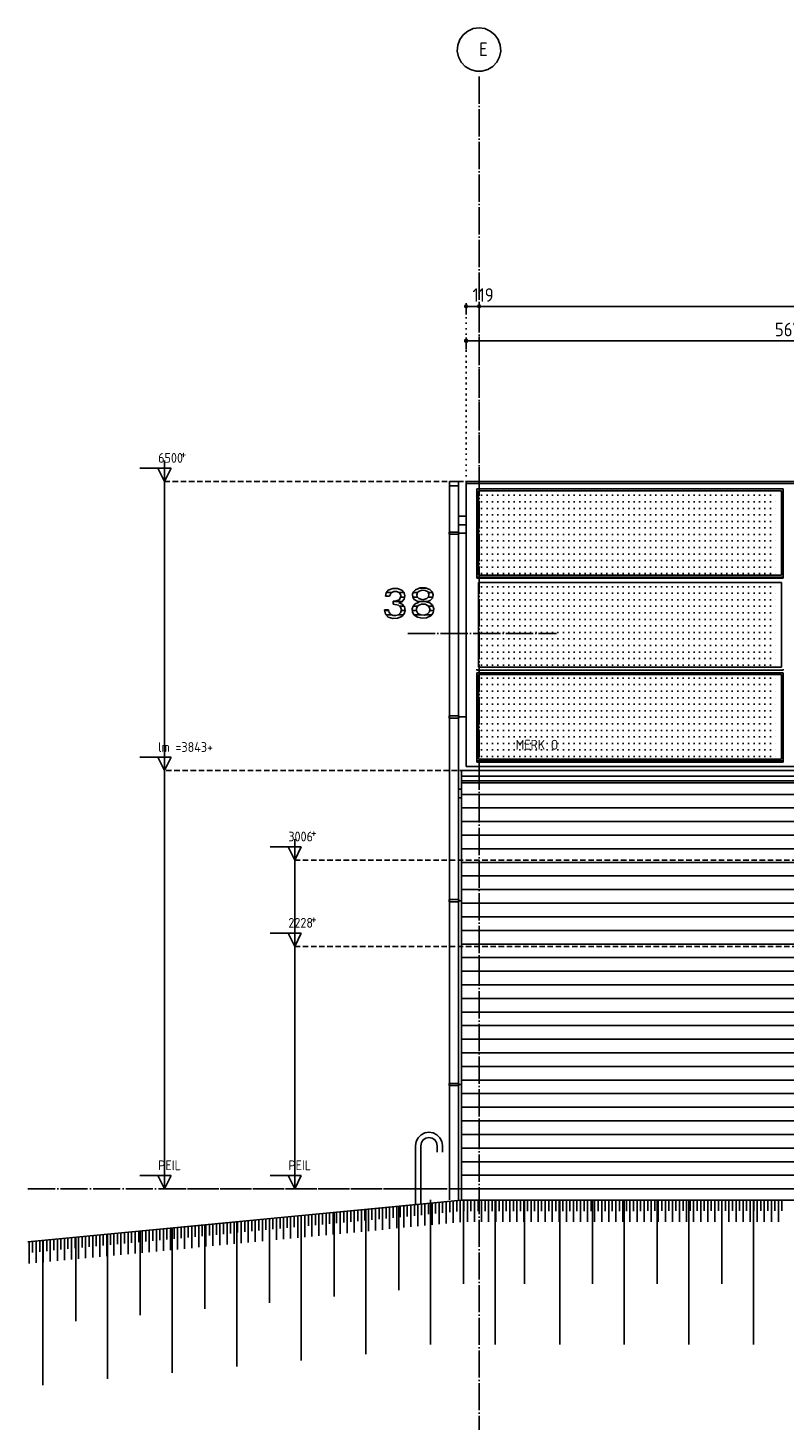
# Model space of a CAD drawing. Extents: x -20500 to 18806, y -14250 to 12231.
# Tile 6 of 16: x -20500 to -13546, y -562 to 12231. Entities that reach past the tile are written whole.
import ezdxf

# ---------------------------------------------------------------- set-up
doc = ezdxf.new("R2010")
doc.units = 0
doc.header["$MEASUREMENT"] = 0
for name, pattern in [('DASHDOT', [300, 250, -25, 0, -25]), ('DASHED', [75, 50, -25]), ('DOT', [50, 0, -50])]:
    doc.linetypes.add(name, pattern=pattern)
for name, color, linetype in [('LAYER01', 7, 'CONTINUOUS'), ('LAYER02', 7, 'CONTINUOUS'), ('LAYER05', 7, 'CONTINUOUS'), ('LAYER107', 2, 'DOT'), ('LAYER11', 3, 'CONTINUOUS'), ('LAYER28', 1, 'CONTINUOUS'), ('LAYER30', 1, 'CONTINUOUS'), ('LAYER52', 7, 'DASHED')]:
    doc.layers.add(name, color=color, linetype=linetype)
doc.styles.get("Standard").update_dxf_attribs({"font": 'isocp.shx'})

msp = doc.modelspace()

# ---------------------------------------------------------------- linework, layer by layer
at = {"layer": 'LAYER01', "color": 5, "linetype": 'Continuous'}
for p, q in [((-19243.37465, 8062.51525), (-19243.37465, 8255.01405)), ((-19469.62435, 8185.01435), (-19183.37555, 8185.01435)), ((-19243.37465, 8062.51525), (-19303.37525, 8185.01435)), ((-19183.37555, 8185.01435), (-19243.37465, 8062.51525)), ((-19243.37465, 1562.51575), (-19243.37465, 8062.51525)), ((-16624.43695, 8062.51525), (-16539.43785, 8062.51525)), ((-16624.43695, 8021.6408), (-16624.43695, 8062.51525)), ((-16539.43785, 8062.51525), (-16539.43785, 8021.6408)), ((-16539.43785, 8021.6408), (-16624.43695, 8021.6408)), ((-19469.62435, 5528.0155), (-19183.37555, 5528.0155)), ((-19243.37465, 5405.51605), (-19303.37525, 5528.0155)), ((-19243.37465, 5405.51605), (-19243.37465, 5598.01485)), ((-19183.37555, 5528.0155), (-19243.37465, 5405.51605)), ((5933.3744, 5355.5149), (-16511.62415, 5355.5149)), ((5933.3744, 5187.516), (-16511.62415, 5187.516)), ((5933.3744, 5062.5145), (-16511.62415, 5062.5145)), ((5933.3744, 4937.5145), (-16511.62415, 4937.5145)), ((-18046.3745, 4583.51595), (-18046.3745, 4776.0147)), ((5933.3744, 4812.5145), (-16511.62415, 4812.5145)), ((-18272.6242, 4706.0154), (-17986.37545, 4706.0154)), ((-18046.3745, 4583.51595), (-18106.3751, 4706.0154)), ((-17986.37545, 4706.0154), (-18046.3745, 4583.51595)), ((5933.3744, 4687.5149), (-16511.62415, 4687.5149)), ((-18046.3745, 4582.51535), (-18046.3745, 4583.51595)), ((-18046.3745, 1562.51575), (-18046.3745, 4582.51535)), ((-8649.1249, 4562.5149), (-16511.62415, 4562.5149)), ((-8649.1249, 4437.5149), (-16511.62415, 4437.5149)), ((-8649.1249, 4312.5149), (-16511.62415, 4312.5149)), ((-8649.1249, 4187.51525), (-16511.62415, 4187.51525)), ((-18046.3745, 3790.5159), (-18046.3745, 3983.0147)), ((-8649.1249, 4062.51525), (-16511.62415, 4062.51525)), ((-18272.6242, 3913.015), (-17986.37545, 3913.015)), ((-18046.3745, 3790.5159), (-18106.3751, 3913.015)), ((-17986.37545, 3913.015), (-18046.3745, 3790.5159)), ((-8649.1249, 3937.51525), (-16511.62415, 3937.51525)), ((-8649.1249, 3812.51565), (-16511.62415, 3812.51565)), ((-12949.12565, 3687.51565), (-16511.62415, 3687.51565)), ((-12949.12565, 3562.51565), (-16511.62415, 3562.51565)), ((-12949.12565, 3437.516), (-16511.62415, 3437.516)), ((-12949.12565, 3312.516), (-16511.62415, 3312.516)), ((-12949.12565, 3187.5162), (-16511.62415, 3187.5162)), ((-12949.12565, 3062.5162), (-16511.62415, 3062.5162)), ((-12949.12565, 2937.5164), (-16511.62415, 2937.5164)), ((-12949.12565, 2812.5145), (-16511.62415, 2812.5145)), ((-12949.12565, 2687.5147), (-16511.62415, 2687.5147)), ((-12949.12565, 2562.5147), (-16511.62415, 2562.5147)), ((-12949.12565, 2437.5149), (-16511.62415, 2437.5149)), ((-12949.12565, 2312.51505), (-16511.62415, 2312.51505)), ((-12949.12565, 2187.51505), (-16511.62415, 2187.51505)), ((-12949.12565, 2062.51525), (-16511.62415, 2062.51525)), ((-12949.12565, 1937.51545), (-16511.62415, 1937.51545)), ((-12949.12565, 1812.51545), (-16511.62415, 1812.51545)), ((-19469.62435, 1685.0151), (-19183.37555, 1685.0151)), ((-19243.37465, 1562.51575), (-19303.37525, 1685.0151)), ((-19243.37465, 1562.51575), (-19243.37465, 1755.0146)), ((-19183.37555, 1685.0151), (-19243.37465, 1562.51575)), ((-18272.6242, 1685.0151), (-17986.37545, 1685.0151)), ((-18046.3745, 1562.51575), (-18106.3751, 1685.0151)), ((-18046.3745, 1562.51575), (-18046.3745, 1755.0146)), ((-17986.37545, 1685.0151), (-18046.3745, 1562.51575)), ((-12949.12565, 1687.51565), (-16511.62415, 1687.51565)), ((-12949.12565, 1562.51575), (-16511.62415, 1562.51575))]:
    msp.add_line(p, q, dxfattribs=at)
at = {"layer": 'LAYER01', "color": 5, "linetype": 'DASHED'}
for p, q in [((-19243.37465, 8062.51525), (-16461.62565, 8062.51525)), ((9771.75065, 5405.51605), (-19243.37465, 5405.51605)), ((-18046.3745, 4582.51535), (-8649.1249, 4582.51535)), ((-18046.3745, 3790.5159), (-12949.12565, 3790.5159)), ((-19243.37465, 1562.51575), (-12949.12565, 1562.51575)), ((-18046.3745, 1562.51575), (-12949.12565, 1562.51575))]:
    msp.add_line(p, q, dxfattribs=at)
at = {"layer": 'LAYER01', "color": 1, "linetype": 'Continuous'}
for p, q in [((-16621.6873, 8062.51525), (-16541.687, 8062.51525)), ((-16470.1248, 7963.51545), (-16470.1248, 8062.51525)), ((-16470.1248, 8062.51525), (5864.3757, 8062.51525)), ((-16511.62415, 5292.51555), (5933.3744, 5292.51555)), ((-16797.74935, 1462.4531), (-16797.74935, 132.45245)), ((-16495.75045, 1462.4531), (-16495.75045, 690.4541)), ((-16203.7506, 1462.4531), (-16203.7506, 132.45245)), ((-15933.25045, 1462.4531), (-15933.25045, 690.4541)), ((-15609.75035, 1462.4531), (-15609.75035, 132.45245)), ((-15307.74995, 1462.4531), (-15307.74995, 690.4541)), ((-15015.7501, 1462.4531), (-15015.7501, 132.45245)), ((-14713.7497, 1462.4531), (-14713.7497, 690.4541)), ((-14421.7499, 1462.4531), (-14421.7499, 132.45245)), ((-14119.74945, 1462.4531), (-14119.74945, 690.4541)), ((-13827.74965, 1462.4531), (-13827.74965, 132.45245)), ((-18277.74965, 1288.8754), (-18277.74965, 516.87445)), ((-17985.7498, 1316.9071), (-17985.7498, -13.09355)), ((-17683.7494, 1345.9071), (-17683.7494, 573.9062)), ((-17391.74955, 1373.93685), (-17391.74955, 43.9382)), ((-17089.74915, 1402.93685), (-17089.74915, 630.9379)), ((-19465.7501, 1174.7959), (-19465.7501, 402.79695)), ((-19173.7503, 1202.82755), (-19173.7503, -127.1721)), ((-18871.7499, 1231.82765), (-18871.7499, 459.82865)), ((-18579.75005, 1259.8754), (-18579.75005, -70.12525)), ((-20361.74925, 1088.7661), (-20361.74925, -241.2345)), ((-20059.75035, 1117.7662), (-20059.75035, 345.7652)), ((-19767.749, 1145.7958), (-19767.749, -184.2028))]:
    msp.add_line(p, q, dxfattribs=at)
at = {"layer": 'LAYER01', "color": 3, "linetype": 'DOT'}
for p, q in [((-16327.68705, 7935.51025), (-13603.8742, 7935.51025)), ((-16327.68705, 7875.51115), (-13603.8742, 7875.51115)), ((-16327.68705, 7815.5098), (-13603.8742, 7815.5098)), ((-16327.68705, 7755.50995), (-13603.8742, 7755.50995)), ((-16327.68705, 7695.51085), (-13603.8742, 7695.51085)), ((-16327.68705, 7635.5095), (-13603.8742, 7635.5095)), ((-16327.68705, 7575.50965), (-13603.8742, 7575.50965)), ((-16327.68705, 7515.51055), (-13603.8742, 7515.51055)), ((-16327.68705, 7455.51145), (-13603.8742, 7455.51145)), ((-16327.68705, 7395.5101), (-13603.8742, 7395.5101)), ((-16327.68705, 7335.51025), (-13603.8742, 7335.51025)), ((-16327.68705, 7275.51115), (-13603.8742, 7275.51115)), ((-16327.68705, 7215.5098), (-13603.8742, 7215.5098)), ((-16327.68705, 7095.51085), (-13603.8742, 7095.51085)), ((-16327.68705, 7035.5095), (-13603.8742, 7035.5095)), ((-16327.68705, 6975.5104), (-13603.8742, 6975.5104)), ((-16327.68705, 6915.51055), (-13603.8742, 6915.51055)), ((-16327.68705, 6855.5092), (-13603.8742, 6855.5092)), ((-16327.68705, 6795.5101), (-13603.8742, 6795.5101)), ((-16327.68705, 6735.51025), (-13603.8742, 6735.51025)), ((-16327.68705, 6675.51115), (-13603.8742, 6675.51115)), ((-16327.68705, 6615.5098), (-13603.8742, 6615.5098)), ((-16327.68705, 6555.5107), (-13603.8742, 6555.5107)), ((-16327.68705, 6495.51085), (-13603.8742, 6495.51085)), ((-16327.68705, 6435.5095), (-13603.8742, 6435.5095)), ((-16327.68705, 6375.5104), (-13603.8742, 6375.5104)), ((-16327.68705, 6255.50955), (-13603.8742, 6255.50955)), ((-16327.68705, 6195.5101), (-13603.8742, 6195.5101)), ((-16327.68705, 6135.51065), (-13603.8742, 6135.51065)), ((-16327.68705, 6075.50925), (-13603.8742, 6075.50925)), ((-16327.68705, 6015.5102), (-13603.8742, 6015.5102)), ((-16327.68705, 5955.5107), (-13603.8742, 5955.5107)), ((-16327.68705, 5895.51125), (-13603.8742, 5895.51125)), ((-16327.68705, 5835.50985), (-13603.8742, 5835.50985)), ((-16327.68705, 5775.5104), (-13603.8742, 5775.5104)), ((-16327.68705, 5715.5113), (-13603.8742, 5715.5113)), ((-16327.68705, 5655.50955), (-13603.8742, 5655.50955)), ((-16327.68705, 5595.5105), (-13603.8742, 5595.5105)), ((-16327.68705, 5535.511), (-13603.8742, 5535.511))]:
    msp.add_line(p, q, dxfattribs=at)
at = {"layer": 'LAYER01', "color": 3, "linetype": 'DASHDOT'}
msp.add_line((-17005.06285, 6664.51415), (-15638.06305, 6664.51415), dxfattribs=at)
at = {"layer": 'LAYER01', "color": 1, "linetype": 'DASHDOT'}
msp.add_line((-20500, 1562.51575), (9098.0629, 1562.51575), dxfattribs=at)
at = {"layer": 'LAYER02', "color": 1, "linetype": 'Continuous'}
for p, q in [((-16529.2511, 12122.4304), (-16497.847, 12166.9655)), ((-16497.847, 12166.9655), (-16455.58775, 12201.3695)), ((-16455.58775, 12201.3695), (-16405.61065, 12223.09115)), ((-16405.61065, 12223.09115), (-16351.62505, 12230.51375)), ((-16351.62505, 12230.51375), (-16297.63945, 12223.09115)), ((-16351.62505, 12230.51375), (-16351.62505, 12230.51375)), ((-16297.63945, 12223.09115), (-16247.66235, 12201.3695)), ((-16247.66235, 12201.3695), (-16205.40315, 12166.9655)), ((-16205.40315, 12166.9655), (-16173.999, 12122.4304)), ((-16551.1673, 12017.01585), (-16547.46855, 12071.0724)), ((-16547.46855, 12071.0724), (-16529.2511, 12122.4304)), ((-16173.999, 12122.4304), (-16155.78155, 12071.0724)), ((-16155.78155, 12071.0724), (-16152.0828, 12017.01585)), ((-16540.1169, 11963.6566), (-16551.1673, 12017.01585)), ((-16515.07265, 11915.25805), (-16540.1169, 11963.6566)), ((-16477.8946, 11875.4181), (-16515.07265, 11915.25805)), ((-16188.1775, 11915.25805), (-16225.35555, 11875.4181)), ((-16163.13325, 11963.6566), (-16188.1775, 11915.25805)), ((-16152.0828, 12017.01585), (-16163.13325, 11963.6566)), ((-16431.3431, 11847.0909), (-16477.8946, 11875.4181)), ((-16378.87115, 11832.38145), (-16431.3431, 11847.0909)), ((-16324.37895, 11832.38145), (-16378.87115, 11832.38145)), ((-16271.90705, 11847.0909), (-16324.37895, 11832.38145)), ((-16225.35555, 11875.4181), (-16271.90705, 11847.0909))]:
    msp.add_line(p, q, dxfattribs=at)
at = {"layer": 'LAYER05', "color": 3, "linetype": 'Continuous'}
for p, q in [((-17211.81185, 7009.6863), (-17204.8065, 7039.00835)), ((-17204.8065, 7039.00835), (-17185.51635, 7062.2528)), ((-17185.56215, 7062.2345), (-17145.1584, 7077.7878)), ((-17159.2499, 7040.3435), (-17173.8449, 7009.6985)), ((-17134.0088, 7051.48315), (-17159.27125, 7040.3618)), ((-17145.1584, 7077.7878), (-17101.8402, 7077.7878)), ((-17106.41935, 7050.6157), (-17134.0088, 7051.48315)), ((-17081.8756, 7037.9051), (-17106.41935, 7050.6157)), ((-17101.8402, 7077.7878), (-17061.4151, 7062.22075)), ((-17071.6217, 7017.6132), (-17081.8985, 7037.94175)), ((-17061.438, 7062.2345), (-17041.14075, 7039.6446)), ((-17041.14075, 7039.6446), (-17033.68075, 7010.20965)), ((-16961.64245, 7025.5516), (-16952.9831, 7049.19435)), ((-16952.9831, 7049.19435), (-16935.14555, 7067.0883)), ((-16935.12575, 7067.1089), (-16892.4698, 7085.5835)), ((-16924.0402, 7021.73005), (-16917.4713, 7041.68015)), ((-16917.4713, 7041.68015), (-16901.45415, 7055.3612)), ((-16901.49995, 7055.32685), (-16874.1333, 7064.00225)), ((-16892.4698, 7085.5835), (-16845.88015, 7086.1328)), ((-16874.1333, 7064.00225), (-16845.6436, 7061.35255)), ((-16845.88015, 7086.1328), (-16802.70845, 7068.60655)), ((-16845.6436, 7061.35255), (-16820.33235, 7047.773)), ((-16820.3125, 7047.81265), (-16811.47155, 7026.31455)), ((-16802.74965, 7068.60885), (-16782.26015, 7047.847)), ((-16782.26015, 7047.847), (-16774.20045, 7019.7792)), ((-17192.8116, 7009.6863), (-17211.81185, 7009.6863)), ((-17173.87545, 7009.6863), (-17192.8116, 7009.6863)), ((-17092.12495, 6925.016), (-17141.76485, 6935.2211)), ((-17141.74955, 6961.99875), (-17112.9669, 6964.68275)), ((-17141.74955, 6935.2333), (-17141.74955, 6961.99875)), ((-17112.9669, 6964.68275), (-17086.32965, 6976.062)), ((-17072.96905, 6907.0404), (-17092.0349, 6925.00155)), ((-17060.78035, 6957.84075), (-17089.21815, 6946.91695)), ((-17089.1876, 6946.90705), (-17058.1085, 6934.9472)), ((-17086.2503, 6976.1078), (-17073.21775, 6994.82575)), ((-17073.21775, 6994.82575), (-17071.6217, 7017.6132)), ((-17040.76995, 6980.68235), (-17060.78035, 6957.84075)), ((-17058.1085, 6934.9472), (-17036.47155, 6909.8152)), ((-17033.68075, 7010.20965), (-17040.76995, 6980.68235)), ((-17036.47155, 6909.8152), (-17029.26635, 6877.33765)), ((-16966.18195, 6891.3948), (-16957.62635, 6917.8665)), ((-16959.581, 7000.3685), (-16961.64245, 7025.5516)), ((-16947.12525, 6978.37525), (-16959.581, 7000.3685)), ((-16957.62635, 6917.8665), (-16939.63625, 6939.23415)), ((-16900.49895, 6954.31135), (-16947.12065, 6978.34475)), ((-16939.62555, 6939.27995), (-16900.47455, 6954.32815)), ((-16925.28685, 6899.7223), (-16911.0199, 6921.5187)), ((-16919.28405, 7001.2085), (-16924.0402, 7021.73005)), ((-16904.5624, 6986.15645), (-16919.28405, 7001.2085)), ((-16911.0626, 6921.4844), (-16881.0013, 6936.3167)), ((-16867.688, 6975.64085), (-16904.56545, 6986.1969)), ((-16881.0013, 6936.3167), (-16847.4411, 6935.78875)), ((-16830.87465, 6986.15645), (-16867.688, 6975.64085)), ((-16847.4411, 6935.78875), (-16817.82835, 6919.99055)), ((-16834.375, 6957.32805), (-16803.88945, 6947.34575)), ((-16799.74975, 6969.3596), (-16834.288, 6957.31735)), ((-16815.3885, 7003.44925), (-16830.83955, 6986.14275)), ((-16817.8131, 6919.98445), (-16804.93925, 6894.1475)), ((-16811.47155, 7026.31455), (-16815.3885, 7003.44925)), ((-16803.88945, 6947.34575), (-16778.7277, 6927.2522)), ((-16780.5298, 6991.36125), (-16799.73755, 6969.3657)), ((-16774.20045, 7019.7792), (-16780.5298, 6991.36125)), ((-16778.68805, 6927.25065), (-16766.7755, 6892.72615)), ((-17212.3657, 6844.2726), (-17220.58715, 6882.75605)), ((-17220.56275, 6882.6874), (-17182.6248, 6882.6874)), ((-17185.56215, 6815.5304), (-17212.3657, 6844.2726)), ((-17144.30845, 6804.43495), (-17185.56365, 6815.5487)), ((-17182.6248, 6882.6874), (-17178.09755, 6859.04085)), ((-17178.09755, 6859.04085), (-17163.0661, 6840.1558)), ((-17163.0661, 6840.1558), (-17140.97445, 6830.43135)), ((-17101.41295, 6806.4583), (-17144.30845, 6804.43495)), ((-17140.97445, 6830.43135), (-17116.9693, 6832.07395)), ((-17116.93725, 6832.07855), (-17091.42, 6838.1119)), ((-17061.438, 6821.37525), (-17101.41295, 6806.4583)), ((-17091.42, 6838.1119), (-17072.57235, 6856.40565)), ((-17065.78065, 6881.7772), (-17072.96905, 6907.0404)), ((-17072.57235, 6856.40565), (-17065.78065, 6881.7772)), ((-17038.2965, 6845.32015), (-17061.409, 6821.3936)), ((-17029.26635, 6877.33765), (-17038.2965, 6845.32015)), ((-16964.0991, 6863.53835), (-16966.18195, 6891.3948)), ((-16951.62505, 6838.53075), (-16964.0991, 6863.53835)), ((-16916.0843, 6816.5695), (-16951.58995, 6838.44225)), ((-16926.3916, 6873.69615), (-16925.28685, 6899.7223)), ((-16914.0625, 6850.81255), (-16926.3916, 6873.69615)), ((-16875.27925, 6807.0442), (-16916.0843, 6816.5695)), ((-16886.94915, 6835.9642), (-16914.08995, 6850.8301)), ((-16856.11875, 6833.2939), (-16886.94915, 6835.9642)), ((-16833.5602, 6810.98635), (-16875.27925, 6807.0442)), ((-16826.81275, 6843.28005), (-16856.11875, 6833.2939)), ((-16795.24995, 6827.9991), (-16833.5602, 6810.98635)), ((-16808.313, 6865.44495), (-16826.857, 6843.2785)), ((-16804.93925, 6894.1475), (-16808.313, 6865.44495)), ((-16772.7997, 6856.70545), (-16795.2957, 6827.93655)), ((-16766.7755, 6892.72615), (-16772.7997, 6856.70545))]:
    msp.add_line(p, q, dxfattribs=at)
at = {"layer": 'LAYER05', "color": 2, "linetype": 'Continuous'}
for p, q in [((-17157.8583, 7041.378), (-17203.5614, 7041.378)), ((-17042.1005, 7041.378), (-17086.3922, 7041.378)), ((-16917.6712, 7041.378), (-16957.1686, 7041.378)), ((-16831.61315, 7082.50045), (-16904.01, 7082.50045)), ((-16778.99015, 7041.378), (-16816.11025, 7041.378)), ((-17058.99355, 6959.13775), (-17141.74955, 6959.13775)), ((-17041.3315, 6918.0153), (-17082.0526, 6918.0153)), ((-17034.4055, 7000.25785), (-17071.6934, 7000.25785)), ((-16918.7454, 7000.25785), (-16959.5474, 7000.25785)), ((-16914.6042, 6918.0153), (-16957.54395, 6918.0153)), ((-16823.59465, 6959.13775), (-16917.2333, 6959.13775)), ((-16776.90735, 7000.25785), (-16817.10205, 7000.25785)), ((-16773.52295, 6918.0153), (-16816.06445, 6918.0153)), ((-17182.5943, 6876.89515), (-17220.6894, 6876.89515)), ((-17156.3278, 6835.7727), (-17207.16705, 6835.7727)), ((-17044.92645, 6835.7727), (-17096.30735, 6835.7727)), ((-17029.2801, 6876.89515), (-17065.9836, 6876.89515)), ((-16927.0157, 6876.89515), (-16966.45965, 6876.89515)), ((-16886.30675, 6835.7727), (-16948.39935, 6835.7727)), ((-16786.66075, 6835.7727), (-16844.0689, 6835.7727)), ((-16767.1509, 6876.89515), (-16804.91485, 6876.89515))]:
    msp.add_line(p, q, dxfattribs=at)
at = {"layer": 'LAYER107', "color": 1, "linetype": 'Continuous'}
for p, q in [((-16466.49015, 9685.7826), (-16483.2596, 9680.3322)), ((-16483.2596, 9680.3322), (-16483.2596, 9662.69915)), ((-16483.2596, 9662.69915), (-16466.49015, 9657.24945)), ((-16471.12425, 9701.51445), (-16471.12425, 9596.5149)), ((-16456.1249, 9671.51565), (-16466.49015, 9685.7826)), ((-16466.49015, 9657.24945), (-16456.1249, 9671.51565)), ((-16456.1249, 9671.51565), (-16456.1249, 9671.51565)), ((-16346.98945, 9685.7826), (-16363.7604, 9680.3322)), ((-16363.7604, 9680.3322), (-16363.7604, 9662.69915)), ((-16363.7604, 9662.69915), (-16346.98945, 9657.24945)), ((-16351.62505, 9701.51445), (-16351.62505, 9596.5149)), ((-16336.62565, 9671.51565), (-16346.98945, 9685.7826)), ((-16346.98945, 9657.24945), (-16336.62565, 9671.51565)), ((-16336.62565, 9671.51565), (-16336.62565, 9671.51565)), ((-16465.4892, 9368.7805), (-16482.26015, 9363.33085)), ((-16482.26015, 9363.33085), (-16482.26015, 9345.6978)), ((-16482.26015, 9345.6978), (-16465.4892, 9340.2481)), ((-16470.1248, 9384.5154), (-16470.1248, 9279.51585)), ((-16455.12545, 9354.5143), (-16465.4892, 9368.7805)), ((-16465.4892, 9340.2481), (-16455.12545, 9354.5143)), ((-16455.12545, 9354.5143), (-16455.12545, 9354.5143))]:
    msp.add_line(p, q, dxfattribs=at)
at = {"layer": 'LAYER107', "color": 5, "linetype": 'Continuous'}
for p, q in [((-16471.12425, 9671.51565), (5863.3751, 9671.51565)), ((-16470.1248, 9354.5143), (5864.3757, 9354.5143))]:
    msp.add_line(p, q, dxfattribs=at)
at = {"layer": 'LAYER107', "color": 1, "linetype": 'DOT'}
for p, q in [((-16471.12425, 7962.51525), (-16471.12425, 9670.51545)), ((-16351.62505, 8136.5158), (-16351.62505, 9671.51565)), ((-16471.12425, 8358.51595), (-16471.12425, 9354.5143))]:
    msp.add_line(p, q, dxfattribs=at)
at = {"layer": 'LAYER11', "color": 1, "linetype": 'Continuous'}
for p, q in [((-20500, 1075.4882), (-16511.62415, 1458.4525)), ((-16511.62415, 1458.4525), (-8649.1249, 1462.4692))]:
    msp.add_line(p, q, dxfattribs=at)
at = {"layer": 'LAYER11', "color": 5, "linetype": 'Continuous'}
for p, q in [((-17043.39445, 1206.47775), (-17043.39445, 1407.3924)), ((-17043.39445, 1306.927), (-17043.39445, 1407.3924)), ((-17010.8948, 1310.04765), (-17010.8948, 1410.513)), ((-16978.3951, 1212.71905), (-16978.3951, 1413.63375)), ((-16978.3951, 1313.16835), (-16978.3951, 1413.63375)), ((-16945.8954, 1316.28905), (-16945.8954, 1416.75435)), ((-16913.3957, 1218.9604), (-16913.3957, 1419.87505)), ((-16913.3957, 1319.40965), (-16913.3957, 1419.87505)), ((-16880.896, 1322.53035), (-16880.896, 1422.99575)), ((-16848.3948, 1225.2017), (-16848.3948, 1426.11635)), ((-16848.3948, 1325.651), (-16848.3948, 1426.11635)), ((-16815.8951, 1328.7717), (-16815.8951, 1429.2371)), ((-16783.3954, 1231.443), (-16783.3954, 1432.3577)), ((-16783.3954, 1331.8923), (-16783.3954, 1432.3577)), ((-16750.8957, 1335.013), (-16750.8957, 1435.4784)), ((-16718.39445, 1237.68445), (-16718.39445, 1438.599)), ((-16718.39445, 1338.1337), (-16718.39445, 1438.599)), ((-16685.8948, 1341.25435), (-16685.8948, 1441.7197)), ((-16653.3951, 1243.92575), (-16653.3951, 1444.84045)), ((-16653.3951, 1344.37505), (-16653.3951, 1444.84045)), ((-16620.8954, 1347.49565), (-16620.8954, 1447.96105)), ((-16588.3957, 1250.1671), (-16588.3957, 1451.08175)), ((-16588.3957, 1350.61635), (-16588.3957, 1451.08175)), ((-16555.896, 1353.73695), (-16555.896, 1454.20235)), ((-16523.3948, 1256.4084), (-16523.3948, 1457.32305)), ((-16523.3948, 1356.8577), (-16523.3948, 1457.32305)), ((-16490.8951, 1358.46235), (-16490.8951, 1458.4626)), ((-16458.3954, 1258.48015), (-16458.3954, 1458.48075)), ((-16458.3954, 1358.47845), (-16458.3954, 1458.48075)), ((-16425.8957, 1358.49655), (-16425.8957, 1458.49685)), ((-16393.39445, 1258.5143), (-16393.39445, 1458.51295)), ((-16393.39445, 1358.5127), (-16393.39445, 1458.51295)), ((-16360.8948, 1358.5287), (-16360.8948, 1458.5291)), ((-16328.3951, 1258.54655), (-16328.3951, 1458.5452)), ((-16328.3951, 1358.54485), (-16328.3951, 1458.5452)), ((-16295.8954, 1358.56295), (-16295.8954, 1458.56335)), ((-16263.3957, 1258.5808), (-16263.3957, 1458.57935)), ((-16263.3957, 1358.57905), (-16263.3957, 1458.57935)), ((-16230.896, 1358.5952), (-16230.896, 1458.59545)), ((-16198.3948, 1258.613), (-16198.3948, 1458.6116)), ((-16198.3948, 1358.6113), (-16198.3948, 1458.6116)), ((-16165.8951, 1358.6294), (-16165.8951, 1458.6297)), ((-16133.3954, 1258.64725), (-16133.3954, 1458.6458)), ((-16133.3954, 1358.64555), (-16133.3954, 1458.6458)), ((-16100.8957, 1358.66165), (-16100.8957, 1458.66195)), ((-16068.39445, 1258.6795), (-16068.39445, 1458.67805)), ((-16068.39445, 1358.67775), (-16068.39445, 1458.67805)), ((-16035.8948, 1358.6959), (-16035.8948, 1458.69615)), ((-16003.3951, 1258.71365), (-16003.3951, 1458.7123)), ((-16003.3951, 1358.712), (-16003.3951, 1458.7123)), ((-15970.8954, 1358.72805), (-15970.8954, 1458.7284)), ((-15938.3957, 1258.74585), (-15938.3957, 1458.74455)), ((-15938.3957, 1358.74415), (-15938.3957, 1458.74455)), ((-15905.896, 1358.76225), (-15905.896, 1458.76265)), ((-15873.3948, 1258.7801), (-15873.3948, 1458.77865)), ((-15873.3948, 1358.7784), (-15873.3948, 1458.77865)), ((-15840.8951, 1358.7945), (-15840.8951, 1458.7948)), ((-15808.3954, 1258.81235), (-15808.3954, 1458.8109)), ((-15808.3954, 1358.8106), (-15808.3954, 1458.8109)), ((-15775.8957, 1358.82875), (-15775.8957, 1458.829)), ((-15743.39445, 1258.84655), (-15743.39445, 1458.84515)), ((-15743.39445, 1358.84485), (-15743.39445, 1458.84515)), ((-15710.8948, 1358.86095), (-15710.8948, 1458.86125)), ((-15678.3951, 1258.8788), (-15678.3951, 1458.87735)), ((-15678.3951, 1358.8771), (-15678.3951, 1458.87735)), ((-15645.8954, 1358.8952), (-15645.8954, 1458.8955)), ((-15613.3957, 1258.91305), (-15613.3957, 1458.9116)), ((-15613.3957, 1358.9113), (-15613.3957, 1458.9116)), ((-15580.896, 1358.92735), (-15580.896, 1458.92775)), ((-15548.3948, 1258.9452), (-15548.3948, 1458.94385)), ((-15548.3948, 1358.94345), (-15548.3948, 1458.94385)), ((-15515.8951, 1358.9616), (-15515.8951, 1458.96195)), ((-15483.3954, 1258.9794), (-15483.3954, 1458.978)), ((-15483.3954, 1358.9777), (-15483.3954, 1458.978)), ((-15450.89415, 1358.9938), (-15450.89415, 1458.9941)), ((-15418.396, 1259.01165), (-15418.396, 1459.0102)), ((-15418.396, 1359.00995), (-15418.396, 1459.0102)), ((-15385.8948, 1359.02805), (-15385.8948, 1459.02835)), ((-15353.3951, 1259.0459), (-15353.3951, 1459.04445)), ((-15353.3951, 1359.04415), (-15353.3951, 1459.04445)), ((-15320.8954, 1359.0603), (-15320.8954, 1459.06055)), ((-15288.3957, 1259.0781), (-15288.3957, 1459.0767)), ((-15288.3957, 1359.0764), (-15288.3957, 1459.0767)), ((-15255.896, 1359.0945), (-15255.896, 1459.0948)), ((-15223.3948, 1259.11235), (-15223.3948, 1459.11095)), ((-15223.3948, 1359.11065), (-15223.3948, 1459.11095)), ((-15190.8951, 1359.12675), (-15190.8951, 1459.12705)), ((-15158.3954, 1259.1445), (-15158.3954, 1459.14315)), ((-15158.3954, 1359.1428), (-15158.3954, 1459.14315)), ((-15125.8957, 1359.1609), (-15125.8957, 1459.1613)), ((-15093.39445, 1259.17875), (-15093.39445, 1459.1773)), ((-15093.39445, 1359.177), (-15093.39445, 1459.1773)), ((-15060.8948, 1359.19315), (-15060.8948, 1459.1934)), ((-15028.3951, 1259.21095), (-15028.3951, 1459.20955)), ((-15028.3951, 1359.20925), (-15028.3951, 1459.20955)), ((-14995.8954, 1359.22735), (-14995.8954, 1459.22765)), ((-14963.3957, 1259.2452), (-14963.3957, 1459.24375)), ((-14963.3957, 1359.2435), (-14963.3957, 1459.24375)), ((-14930.89445, 1359.2596), (-14930.89445, 1459.2599)), ((-14898.3948, 1259.27745), (-14898.3948, 1459.276)), ((-14898.3948, 1359.2757), (-14898.3948, 1459.276)), ((-14865.8951, 1359.29385), (-14865.8951, 1459.29415)), ((-14833.3954, 1259.3117), (-14833.3954, 1459.31025)), ((-14833.3954, 1359.30995), (-14833.3954, 1459.31025)), ((-14800.89415, 1359.3261), (-14800.89415, 1459.32635)), ((-14768.396, 1259.3438), (-14768.396, 1459.3425)), ((-14768.396, 1359.3421), (-14768.396, 1459.3425)), ((-14735.8948, 1359.3602), (-14735.8948, 1459.3606)), ((-14703.3951, 1259.37805), (-14703.3951, 1459.3766)), ((-14703.3951, 1359.37635), (-14703.3951, 1459.3766)), ((-14670.8954, 1359.39245), (-14670.8954, 1459.39275)), ((-14638.3957, 1259.4103), (-14638.3957, 1459.40885)), ((-14638.3957, 1359.40855), (-14638.3957, 1459.40885)), ((-14605.896, 1359.4267), (-14605.896, 1459.427)), ((-14573.3948, 1259.4445), (-14573.3948, 1459.4431)), ((-14573.3948, 1359.4428), (-14573.3948, 1459.4431)), ((-14540.8951, 1359.4589), (-14540.8951, 1459.4592)), ((-14508.3954, 1259.47675), (-14508.3954, 1459.47535)), ((-14508.3954, 1359.47505), (-14508.3954, 1459.47535)), ((-14475.8957, 1359.49315), (-14475.8957, 1459.49345)), ((-14443.39445, 1259.5089), (-14443.39445, 1459.50955)), ((-14443.39445, 1359.5093), (-14443.39445, 1459.50955)), ((-14410.8948, 1359.5254), (-14410.8948, 1459.5257)), ((-14378.3951, 1259.54315), (-14378.3951, 1459.5418)), ((-14378.3951, 1359.5414), (-14378.3951, 1459.5418)), ((-14345.8954, 1359.55955), (-14345.8954, 1459.5599)), ((-14313.3957, 1259.57535), (-14313.3957, 1459.57605)), ((-14313.3957, 1359.57565), (-14313.3957, 1459.57605)), ((-14280.89445, 1359.59175), (-14280.89445, 1459.59205)), ((-14248.3948, 1259.6096), (-14248.3948, 1459.60815)), ((-14248.3948, 1359.6079), (-14248.3948, 1459.60815)), ((-14215.8951, 1359.624), (-14215.8951, 1459.6263)), ((-14183.3954, 1259.64185), (-14183.3954, 1459.6424)), ((-14183.3954, 1359.6421), (-14183.3954, 1459.6424)), ((-14150.89415, 1359.65825), (-14150.89415, 1459.65855)), ((-14118.396, 1259.67605), (-14118.396, 1459.67465)), ((-14118.396, 1359.67435), (-14118.396, 1459.67465)), ((-14085.8948, 1359.6905), (-14085.8948, 1459.69075)), ((-14053.3951, 1259.7082), (-14053.3951, 1459.7089)), ((-14053.3951, 1359.7086), (-14053.3951, 1459.7089)), ((-14020.8954, 1359.7247), (-14020.8954, 1459.725)), ((-13988.3957, 1259.74245), (-13988.3957, 1459.7411)), ((-13988.3957, 1359.74075), (-13988.3957, 1459.7411)), ((-13955.89445, 1359.75685), (-13955.89445, 1459.75725)), ((-13923.3948, 1259.7747), (-13923.3948, 1459.77535)), ((-13923.3948, 1359.77495), (-13923.3948, 1459.77535)), ((-13890.8951, 1359.7911), (-13890.8951, 1459.79135)), ((-13858.3954, 1259.8089), (-13858.3954, 1459.8075)), ((-13858.3954, 1359.8072), (-13858.3954, 1459.8075)), ((-13825.8957, 1359.8233), (-13825.8957, 1459.8236)), ((-13793.39445, 1259.84115), (-13793.39445, 1459.84175)), ((-13793.39445, 1359.84145), (-13793.39445, 1459.84175)), ((-13760.8948, 1359.85755), (-13760.8948, 1459.85785)), ((-13728.3951, 1259.8754), (-13728.3951, 1459.87395)), ((-13728.3951, 1359.8737), (-13728.3951, 1459.87395)), ((-13695.8954, 1359.8898), (-13695.8954, 1459.8901)), ((-13663.3957, 1259.90765), (-13663.3957, 1459.9082)), ((-13663.3957, 1359.9079), (-13663.3957, 1459.9082)), ((-13630.89445, 1359.92405), (-13630.89445, 1459.9243)), ((-13598.3948, 1259.94175), (-13598.3948, 1459.94045)), ((-13598.3948, 1359.94005), (-13598.3948, 1459.94045)), ((-13565.8951, 1359.95615), (-13565.8951, 1459.95655)), ((-18375.89415, 1178.9796), (-18375.89415, 1279.445)), ((-18343.39445, 1081.651), (-18343.39445, 1282.5657)), ((-18343.39445, 1182.1003), (-18343.39445, 1282.5657)), ((-18310.8948, 1185.2209), (-18310.8948, 1285.6863)), ((-18278.3951, 1087.89235), (-18278.3951, 1288.807)), ((-18278.3951, 1188.3416), (-18278.3951, 1288.807)), ((-18245.8954, 1191.46225), (-18245.8954, 1291.9276)), ((-18213.3957, 1094.13365), (-18213.3957, 1295.04835)), ((-18213.3957, 1194.58295), (-18213.3957, 1295.04835)), ((-18180.89445, 1197.70365), (-18180.89445, 1298.16895)), ((-18148.3948, 1100.375), (-18148.3948, 1301.28965)), ((-18148.3948, 1200.82425), (-18148.3948, 1301.28965)), ((-18115.8951, 1203.94495), (-18115.8951, 1304.41035)), ((-18083.3954, 1106.6163), (-18083.3954, 1307.531)), ((-18083.3954, 1207.0656), (-18083.3954, 1307.531)), ((-18050.89415, 1210.1863), (-18050.89415, 1310.6517)), ((-18018.39445, 1112.85765), (-18018.39445, 1313.7723)), ((-18018.39445, 1213.3069), (-18018.39445, 1313.7723)), ((-17985.8948, 1216.4276), (-17985.8948, 1316.893)), ((-17953.3951, 1119.09905), (-17953.3951, 1320.0136)), ((-17953.3951, 1219.5483), (-17953.3951, 1320.0136)), ((-17920.8954, 1222.66895), (-17920.8954, 1323.13435)), ((-17888.3957, 1125.34035), (-17888.3957, 1326.25505)), ((-17888.3957, 1225.78965), (-17888.3957, 1326.25505)), ((-17855.89445, 1228.91025), (-17855.89445, 1329.37565)), ((-17823.3948, 1131.5817), (-17823.3948, 1332.49635)), ((-17823.3948, 1232.03095), (-17823.3948, 1332.49635)), ((-17790.8951, 1235.1516), (-17790.8951, 1335.61695)), ((-17758.3954, 1137.823), (-17758.3954, 1338.7377)), ((-17758.3954, 1238.2723), (-17758.3954, 1338.7377)), ((-17725.89415, 1241.393), (-17725.89415, 1341.8584)), ((-17693.39445, 1144.06435), (-17693.39445, 1344.979)), ((-17693.39445, 1244.5136), (-17693.39445, 1344.979)), ((-17660.8948, 1247.6343), (-17660.8948, 1348.0997)), ((-17628.3951, 1150.30565), (-17628.3951, 1351.2203)), ((-17628.3951, 1250.75495), (-17628.3951, 1351.2203)), ((-17595.8954, 1253.87565), (-17595.8954, 1354.34105)), ((-17563.3957, 1156.54695), (-17563.3957, 1357.46165)), ((-17563.3957, 1256.99635), (-17563.3957, 1357.46165)), ((-17530.896, 1260.11695), (-17530.896, 1360.58235)), ((-17498.3948, 1162.7884), (-17498.3948, 1363.70305)), ((-17498.3948, 1263.23765), (-17498.3948, 1363.70305)), ((-17465.8951, 1266.3583), (-17465.8951, 1366.82365)), ((-17433.3954, 1169.0297), (-17433.3954, 1369.9444)), ((-17433.3954, 1269.479), (-17433.3954, 1369.9444)), ((-17400.8957, 1272.5996), (-17400.8957, 1373.065)), ((-17368.39445, 1175.27105), (-17368.39445, 1376.1857)), ((-17368.39445, 1275.7203), (-17368.39445, 1376.1857)), ((-17335.8948, 1278.841), (-17335.8948, 1379.3063)), ((-17303.3951, 1181.51235), (-17303.3951, 1382.427)), ((-17303.3951, 1281.96165), (-17303.3951, 1382.427)), ((-17270.8954, 1285.08235), (-17270.8954, 1385.54775)), ((-17238.3957, 1187.7537), (-17238.3957, 1388.66835)), ((-17238.3957, 1288.20295), (-17238.3957, 1388.66835)), ((-17205.896, 1291.32365), (-17205.896, 1391.78905)), ((-17173.3948, 1193.995), (-17173.3948, 1394.90965)), ((-17173.3948, 1294.44425), (-17173.3948, 1394.90965)), ((-17140.8951, 1297.565), (-17140.8951, 1398.0304)), ((-17108.3954, 1200.2364), (-17108.3954, 1401.1511)), ((-17108.3954, 1300.6857), (-17108.3954, 1401.1511)), ((-17075.8957, 1303.8063), (-17075.8957, 1404.2717)), ((-19708.3954, 950.5829), (-19708.3954, 1151.49755)), ((-19708.3954, 1051.03215), (-19708.3954, 1151.49755)), ((-19675.89415, 1054.15285), (-19675.89415, 1154.61825)), ((-19643.39445, 956.8242), (-19643.39445, 1157.7389)), ((-19643.39445, 1057.2736), (-19643.39445, 1157.7389)), ((-19610.8948, 1060.3942), (-19610.8948, 1160.8596)), ((-19578.3951, 963.0656), (-19578.3951, 1163.9803)), ((-19578.3951, 1063.5149), (-19578.3951, 1163.9803)), ((-19545.8954, 1066.6355), (-19545.8954, 1167.1009)), ((-19513.3957, 969.30695), (-19513.3957, 1170.2216)), ((-19513.3957, 1069.7562), (-19513.3957, 1170.2216)), ((-19480.89445, 1072.87685), (-19480.89445, 1173.34225)), ((-19448.3948, 975.54825), (-19448.3948, 1176.46295)), ((-19448.3948, 1075.99755), (-19448.3948, 1176.46295)), ((-19415.8951, 1079.11825), (-19415.8951, 1179.58355)), ((-19383.3954, 981.7896), (-19383.3954, 1182.70425)), ((-19383.3954, 1082.23885), (-19383.3954, 1182.70425)), ((-19350.89415, 1085.35955), (-19350.89415, 1185.82495)), ((-19318.39445, 988.0309), (-19318.39445, 1188.9456)), ((-19318.39445, 1088.4802), (-19318.39445, 1188.9456)), ((-19285.8948, 1091.6009), (-19285.8948, 1192.0663)), ((-19253.3951, 994.27225), (-19253.3951, 1195.1869)), ((-19253.3951, 1094.7215), (-19253.3951, 1195.1869)), ((-19220.8954, 1097.8422), (-19220.8954, 1198.3076)), ((-19188.3957, 1000.51365), (-19188.3957, 1201.4283)), ((-19188.3957, 1100.9629), (-19188.3957, 1201.4283)), ((-19155.89445, 1104.08355), (-19155.89445, 1204.54895)), ((-19123.3948, 1006.75495), (-19123.3948, 1207.66965)), ((-19123.3948, 1107.20425), (-19123.3948, 1207.66965)), ((-19090.8951, 1110.32485), (-19090.8951, 1210.79025)), ((-19058.3954, 1012.9963), (-19058.3954, 1213.91095)), ((-19058.3954, 1113.44555), (-19058.3954, 1213.91095)), ((-19025.89415, 1116.5662), (-19025.89415, 1217.03155)), ((-18993.39445, 1019.2376), (-18993.39445, 1220.1523)), ((-18993.39445, 1119.6869), (-18993.39445, 1220.1523)), ((-18960.8948, 1122.8076), (-18960.8948, 1223.273)), ((-18928.3951, 1025.47895), (-18928.3951, 1226.3936)), ((-18928.3951, 1125.9282), (-18928.3951, 1226.3936)), ((-18895.8954, 1129.0489), (-18895.8954, 1229.5143)), ((-18863.3957, 1031.72025), (-18863.3957, 1232.63495)), ((-18863.3957, 1132.16955), (-18863.3957, 1232.63495)), ((-18830.89445, 1135.29025), (-18830.89445, 1235.75565)), ((-18798.3948, 1037.96165), (-18798.3948, 1238.87625)), ((-18798.3948, 1138.41095), (-18798.3948, 1238.87625)), ((-18765.8951, 1141.53155), (-18765.8951, 1241.99695)), ((-18733.3954, 1044.203), (-18733.3954, 1245.11765)), ((-18733.3954, 1144.65225), (-18733.3954, 1245.11765)), ((-18700.89415, 1147.7729), (-18700.89415, 1248.2383)), ((-18668.39445, 1050.4443), (-18668.39445, 1251.359)), ((-18668.39445, 1150.8936), (-18668.39445, 1251.359)), ((-18635.8948, 1154.0142), (-18635.8948, 1254.4796)), ((-18603.3951, 1056.68565), (-18603.3951, 1257.6003)), ((-18603.3951, 1157.1349), (-18603.3951, 1257.6003)), ((-18570.8954, 1160.2556), (-18570.8954, 1260.7209)), ((-18538.3957, 1062.92695), (-18538.3957, 1263.84165)), ((-18538.3957, 1163.37625), (-18538.3957, 1263.84165)), ((-18505.89445, 1166.49695), (-18505.89445, 1266.96235)), ((-18473.3948, 1069.1683), (-18473.3948, 1270.08295)), ((-18473.3948, 1169.61755), (-18473.3948, 1270.08295)), ((-18440.8951, 1172.73825), (-18440.8951, 1273.20365)), ((-18408.3954, 1075.4096), (-18408.3954, 1276.32425)), ((-18408.3954, 1175.8589), (-18408.3954, 1276.32425)), ((-20488.39415, 875.68895), (-20488.39415, 1076.6035)), ((-20488.39415, 976.1382), (-20488.39415, 1076.6035)), ((-20455.89445, 979.2588), (-20455.89445, 1079.7242)), ((-20423.3948, 881.93025), (-20423.3948, 1082.8449)), ((-20423.3948, 982.37955), (-20423.3948, 1082.8449)), ((-20390.8951, 985.50015), (-20390.8951, 1085.96555)), ((-20358.3954, 888.1716), (-20358.3954, 1089.08625)), ((-20358.3954, 988.62085), (-20358.3954, 1089.08625)), ((-20325.89415, 991.74145), (-20325.89415, 1092.20685)), ((-20293.39445, 894.4129), (-20293.39445, 1095.32755)), ((-20293.39445, 994.86215), (-20293.39445, 1095.32755)), ((-20260.8948, 997.9829), (-20260.8948, 1098.4483)), ((-20228.3951, 900.6542), (-20228.3951, 1101.5689)), ((-20228.3951, 1001.1035), (-20228.3951, 1101.5689)), ((-20195.8954, 1004.2242), (-20195.8954, 1104.6896)), ((-20163.39415, 906.89555), (-20163.39415, 1107.8102)), ((-20163.39415, 1007.3448), (-20163.39415, 1107.8102)), ((-20130.89445, 1010.46555), (-20130.89445, 1110.9309)), ((-20098.3948, 913.13485), (-20098.3948, 1114.05155)), ((-20098.3948, 1013.58625), (-20098.3948, 1114.05155)), ((-20065.8951, 1016.70685), (-20065.8951, 1117.17225)), ((-20033.3954, 919.3763), (-20033.3954, 1120.29295)), ((-20033.3954, 1019.82755), (-20033.3954, 1120.29295)), ((-20000.89415, 1022.94815), (-20000.89415, 1123.41355)), ((-19968.39445, 925.6176), (-19968.39445, 1126.53425)), ((-19968.39445, 1026.0689), (-19968.39445, 1126.53425)), ((-19935.8948, 1029.1895), (-19935.8948, 1129.6549)), ((-19903.3951, 931.8589), (-19903.3951, 1132.7756)), ((-19903.3951, 1032.3082), (-19903.3951, 1132.7756)), ((-19870.8954, 1035.4288), (-19870.8954, 1135.8962)), ((-19838.39415, 938.10025), (-19838.39415, 1139.0169)), ((-19838.39415, 1038.5495), (-19838.39415, 1139.0169)), ((-19805.89445, 1041.67025), (-19805.89445, 1142.1376)), ((-19773.3948, 944.34155), (-19773.3948, 1145.25825)), ((-19773.3948, 1044.79085), (-19773.3948, 1145.25825)), ((-19740.8951, 1047.91155), (-19740.8951, 1148.37895))]:
    msp.add_line(p, q, dxfattribs=at)
at = {"layer": 'LAYER28', "color": 1, "linetype": 'DASHDOT'}
msp.add_line((-16351.62505, -2272.4846), (-16351.62505, 11830.5153), dxfattribs=at)
at = {"layer": 'LAYER28', "color": 3, "linetype": 'Continuous'}
for p, q in [((-16511.62415, 5405.51605), (-16511.62415, 1458.4525)), ((-16511.62415, 5405.51605), (5933.3744, 5405.51605)), ((-16511.62415, 5312.516), (5933.3744, 5312.516))]:
    msp.add_line(p, q, dxfattribs=at)
at = {"layer": 'LAYER28', "color": 1, "linetype": 'Continuous'}
for p, q in [((-16912.04375, 2031.41115), (-16884.58405, 2058.8711)), ((-16884.58405, 2058.8711), (-16849.9817, 2076.50185)), ((-16849.9817, 2076.50185), (-16811.62565, 2082.5762)), ((-16811.62565, 2082.6084), (-16811.62565, 2082.6084)), ((-16811.62565, 2082.6084), (-16773.8159, 2076.71125)), ((-16773.8159, 2076.71125), (-16739.5981, 2059.57985)), ((-16739.5981, 2059.57985), (-16712.2223, 2032.84285)), ((-16935.7498, 1958.45205), (-16929.67375, 1996.80805)), ((-16935.7498, 1420.04615), (-16935.7498, 1958.45205)), ((-16929.67375, 1996.80805), (-16912.04375, 2031.41115)), ((-16887.5, 1958.45205), (-16881.72455, 1987.48835)), ((-16887.5, 1420.04615), (-16887.5, 1958.45205)), ((-16881.72455, 1987.48835), (-16865.2771, 2012.10345)), ((-16865.2771, 2012.10345), (-16840.6616, 2028.55225)), ((-16840.6616, 2028.55225), (-16811.62565, 2034.32655)), ((-16811.62565, 2034.2964), (-16811.62565, 2034.2964)), ((-16811.62565, 2034.2964), (-16782.6004, 2028.5221)), ((-16782.6004, 2028.5221), (-16757.9941, 2012.08135)), ((-16757.9941, 2012.08135), (-16741.55425, 1987.47635)), ((-16741.55425, 1987.47635), (-16735.78035, 1958.45205)), ((-16735.7498, 1958.45205), (-16735.7498, 1899.4997)), ((-16712.2223, 2032.84285), (-16694.22605, 1998.8537)), ((-16694.22605, 1998.8537), (-16687.49845, 1961.1822)), ((-16687.5, 1961.23445), (-16687.5, 1899.4997))]:
    msp.add_line(p, q, dxfattribs=at)
at = {"layer": 'LAYER30', "color": 1, "linetype": 'Continuous'}
for p, q in [((-10793.6249, 8044.51445), (-16470.1248, 8044.51445)), ((-16470.1248, 8044.51445), (-16470.1248, 5444.51445)), ((-16373.1247, 7993.51425), (-13554.8752, 7993.51425)), ((-16373.1247, 7173.5153), (-16373.1247, 7993.51425)), ((-16356.1249, 7977.51465), (-13571.875, 7977.51465)), ((-16356.1249, 7200.5142), (-16356.1249, 7977.51465)), ((-16356.1249, 7977.51465), (-13571.875, 7977.51465)), ((-13571.875, 7977.51465), (-13571.875, 7200.5142)), ((-13571.875, 7977.51465), (-13571.875, 7200.5142)), ((-13554.8752, 7993.51425), (-13554.8752, 7173.5153)), ((-13554.8752, 7183.51595), (-16373.1247, 7183.51595)), ((-13554.8752, 7173.5153), (-16373.1247, 7173.5153)), ((-13571.875, 7200.5142), (-16356.1249, 7200.5142)), ((-13571.875, 7200.5142), (-16356.1249, 7200.5142)), ((-13571.875, 7133.5144), (-16356.1249, 7133.5144)), ((-16356.1249, 7133.5144), (-16356.1249, 6355.51605)), ((-13571.875, 6355.51605), (-13571.875, 7133.5144)), ((-16373.1247, 6338.51545), (-16373.1247, 6328.51525)), ((-16373.1247, 6328.51525), (-13554.8752, 6328.51525)), ((-16373.1247, 5484.5154), (-16373.1247, 6305.5149)), ((-16373.1247, 6305.5149), (-13554.8752, 6305.5149)), ((-16356.1249, 6355.51605), (-13571.875, 6355.51605)), ((-16356.1249, 6288.51625), (-13571.875, 6288.51625)), ((-16356.1249, 5511.5162), (-16356.1249, 6288.51625)), ((-16356.1249, 6288.51625), (-13571.875, 6288.51625)), ((-13571.875, 6288.51625), (-13571.875, 5511.5162)), ((-13571.875, 6288.51625), (-13571.875, 5511.5162)), ((-13554.8752, 6328.51525), (-13554.8752, 6338.51545)), ((-13554.8752, 6305.5149), (-13554.8752, 5484.5154)), ((-13571.875, 5511.5162), (-16356.1249, 5511.5162)), ((-13571.875, 5511.5162), (-16356.1249, 5511.5162)), ((-16470.1248, 5444.51445), (-11982.8125, 5444.51445)), ((-13554.8752, 5494.5156), (-16373.1247, 5494.5156)), ((-13554.8752, 5484.5154), (-16373.1247, 5484.5154))]:
    msp.add_line(p, q, dxfattribs=at)
at = {"layer": 'LAYER52', "color": 1, "linetype": 'Continuous'}
for p, q in [((-16621.6873, 8020.51545), (-16621.6873, 1462.51545)), ((-16541.687, 8020.51545), (-16541.687, 1462.51545)), ((-16541.687, 7742.51635), (-16469.31305, 7742.51635)), ((-16626.6876, 7577.54515), (-16626.6876, 7597.5456)), ((-16626.6876, 7597.5456), (-16536.6867, 7597.5456)), ((-16536.6867, 7577.54515), (-16626.6876, 7577.54515)), ((-16541.687, 7662.5145), (-16469.31305, 7662.5145)), ((-16536.6867, 7597.5456), (-16536.6867, 7577.54515)), ((-16536.31285, 7587.5458), (-16470.1248, 7587.5458)), ((-16626.6876, 5889.0465), (-16626.6876, 5909.04695)), ((-16626.6876, 5909.04695), (-16536.6867, 5909.04695)), ((-16536.6867, 5889.0465), (-16626.6876, 5889.0465)), ((-16536.6867, 5909.04695), (-16536.6867, 5889.0465)), ((-16536.31285, 5899.0467), (-16470.1248, 5899.0467)), ((-16541.687, 5235.516), (-16511.62415, 5235.516)), ((-16541.687, 5155.51645), (-16511.62415, 5155.51645)), ((-16626.6876, 4200.5474), (-16626.6876, 4220.54595)), ((-16626.6876, 4220.54595), (-16536.6867, 4220.54595)), ((-16536.6867, 4200.5474), (-16626.6876, 4200.5474)), ((-16536.6867, 4220.54595), (-16536.6867, 4200.5474)), ((-16536.31285, 4210.54575), (-16511.62415, 4210.54575)), ((-16626.6876, 2512.04645), (-16626.6876, 2532.0471)), ((-16626.6876, 2532.0471), (-16536.6867, 2532.0471)), ((-16536.6867, 2512.04645), (-16626.6876, 2512.04645)), ((-16536.6867, 2532.0471), (-16536.6867, 2512.04645)), ((-16536.31285, 2522.04665), (-16511.62415, 2522.04665))]:
    msp.add_line(p, q, dxfattribs=at)

# ---------------------------------------------------------------- texts
at = {"layer": 'LAYER01', "color": 1}
for s, p in [('6500 ', (-19301.62505, 8234.26515)), ('    +', (-19301.62505, 8270.5147)), ('lm =3843+', (-19301.62505, 5577.26555)), ('MERK O', (-16014.3753, 5598.51645)), ('    +', (-18104.62495, 4791.51535)), ('3006 ', (-18104.62495, 4755.26545)), ('2228 ', (-18104.62495, 3962.2654)), ('    +', (-18104.62495, 3998.5153)), ('PEIL', (-19301.62505, 1734.26535)), ('PEIL', (-18104.62495, 1734.26535))]:
    msp.add_text(s, height=90, dxfattribs=at).set_placement(p)
at = {"layer": 'LAYER02', "color": 2}
msp.add_text('E', height=125, dxfattribs=at).set_placement((-16351.62505, 11970.5139))
at = {"layer": 'LAYER107', "color": 2}
for s, p in [('119', (-16411.3739, 9713.18815)), ('5676', (-13631.8756, 9396.18605))]:
    msp.add_text(s, height=125, dxfattribs=at).set_placement(p)

doc.saveas('drawing.dxf')
